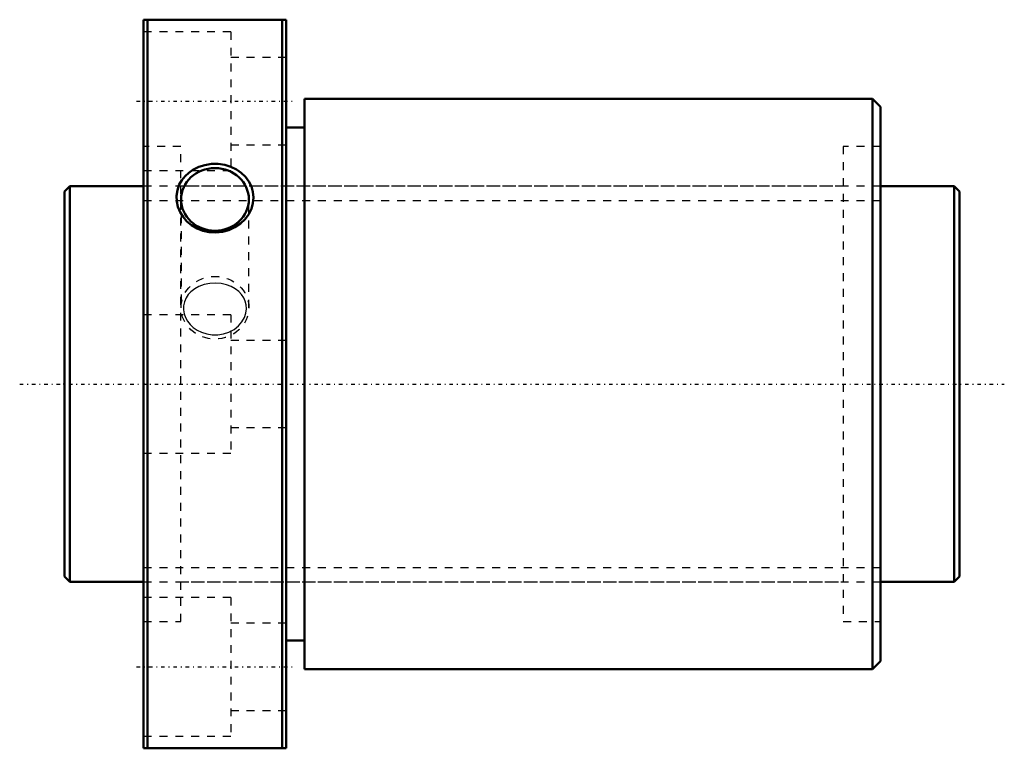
# Model space of a CAD drawing. Header units: millimetres. Extents: x -6 to 119, y -46 to 46.
import ezdxf

# ---------------------------------------------------------------- set-up
doc = ezdxf.new("R2010")
doc.units = ezdxf.units.MM
doc.linetypes.add('Center', pattern=[1.5, 0.45, -0.5, 0.05, -0.5])
doc.linetypes.add('Dashed', pattern=[2, 1, -1])
for name, color, linetype, lineweight in [('2d ConnectionPoints', 7, 'Continuous', 50), ('AM_0', 7, 'Continuous', 50), ('AM_5', 3, 'Continuous', 25), ('AM_7', 7, 'Center', 25), ('AM_9', 6, 'Dashed', 25)]:
    doc.layers.add(name, color=color, linetype=linetype, lineweight=lineweight)

# ---------------------------------------------------------------- blocks, each defined once
blk = doc.blocks.new('1_DK_5010_4RR0Nut_0_in_DK5010_4RRG1_113LC0_000_4')
at = {"layer": 'AM_0'}
for p, q in [((10, 46), (28, 46)), ((10, -46), (10, 46)), ((10.5, 46), (10.5, -46)), ((27.5, -46), (27.5, 46)), ((28, -46), (28, 46)), ((30.3, 36), (30.3, -36)), ((102, 36), (30.3, 36)), ((103, 35), (102, 36)), ((102, 36), (102, -36)), ((103, 35), (103, -35)), ((30.3, 32.4), (28, 32.4)), ((28, -32.4), (30.3, -32.4)), ((30.3, -36), (102, -36)), ((102, -36), (103, -35)), ((28, -46), (10, -46))]:
    blk.add_line(p, q, dxfattribs=at)
blk.add_lwpolyline([(15.25, 26.26), (14.83, 25.74), (14.5, 25.17), (14.26, 24.48), (14.14, 23.77), (14.17, 23.06), (14.32, 22.37), (14.59, 21.7), (14.97, 21.09), (15.47, 20.53), (16.05, 20.05), (16.74, 19.65), (17.48, 19.36), (18.29, 19.19), (19.12, 19.14), (19.96, 19.23), (20.77, 19.44), (21.53, 19.79), (22.22, 20.25), (22.8, 20.81), (23.27, 21.45), (23.6, 22.13), (23.8, 22.85), (23.86, 23.56), (23.79, 24.26), (23.6, 24.93), (23.29, 25.56), (22.86, 26.14), (22.33, 26.65), (21.7, 27.08), (21.01, 27.42), (20.23, 27.66), (19.42, 27.78), (18.57, 27.78), (17.74, 27.65), (16.95, 27.4), (16.21, 27.03), (15.7, 26.68), (15.25, 26.26)], dxfattribs=at)
blk.add_ellipse((19, 23.31), major_axis=(-4.28, 0), ratio=0.92388, dxfattribs=at)
at = {"layer": 'AM_7'}
for p, q in [((9.1, 35.71), (28.9, 35.71)), ((9.1, -35.71), (28.9, -35.71))]:
    blk.add_line(p, q, dxfattribs=at)
at = {"layer": 'AM_9'}
for p, q in [((21, 44.46), (10, 44.46)), ((21, 44.46), (21, 26.96)), ((28, 41.21), (21, 41.21)), ((14.7, 30), (10, 30)), ((14.7, -30), (14.7, 30)), ((21, 30.21), (28, 30.21)), ((98.3, 30), (98.3, -30)), ((103, 30), (98.3, 30)), ((10, 26.96), (21, 26.96)), ((98.3, 25), (14.7, 25)), ((14.72, 23.31), (14.72, 9.63)), ((23.28, 9.63), (23.28, 23.31)), ((21, 8.75), (10, 8.75)), ((21, 8.75), (21, -8.75)), ((28, 5.5), (21, 5.5)), ((21, -5.5), (28, -5.5)), ((10, -8.75), (21, -8.75)), ((14.7, -25), (98.3, -25)), ((21, -26.96), (10, -26.96)), ((21, -26.96), (21, -44.46)), ((10, -30), (14.7, -30)), ((28, -30.21), (21, -30.21)), ((98.3, -30), (103, -30)), ((21, -41.21), (28, -41.21)), ((10, -44.46), (21, -44.46))]:
    blk.add_line(p, q, dxfattribs=at)
blk.add_lwpolyline([(15.96, 11.64), (15.63, 11.28), (15.37, 10.89), (15.15, 10.38), (15.03, 9.85), (15.03, 9.35), (15.11, 8.85), (15.28, 8.38), (15.53, 7.94), (15.86, 7.52), (16.26, 7.15), (16.76, 6.8), (17.31, 6.53), (17.96, 6.32), (18.63, 6.21), (19.36, 6.21), (20.07, 6.32), (20.77, 6.56), (21.41, 6.9), (21.96, 7.34), (22.41, 7.86), (22.72, 8.39), (22.91, 8.96), (22.98, 9.47), (22.95, 9.99), (22.83, 10.45), (22.63, 10.89), (22.35, 11.31), (22, 11.67), (21.55, 12.02), (21.05, 12.3), (20.44, 12.54), (19.8, 12.68), (19.08, 12.75), (18.37, 12.71), (17.65, 12.56), (16.97, 12.31), (16.44, 12.01), (15.96, 11.64)], dxfattribs=at)
blk.add_ellipse((19, 9.63), major_axis=(-4.28, 0), ratio=0.92388, dxfattribs=at)
blk = doc.blocks.new('2_DK_5010_4RR011300_Shaft_0_in_DK5010_4RRG1_113LC0_000_4')
at = {"layer": 'AM_0'}
for p, q in [((0.7, 25), (0, 24.3)), ((0.7, 25), (0.7, -25)), ((10, 25), (0.7, 25)), ((112.3, 25), (103, 25)), ((112.3, 25), (112.3, -25)), ((113, 24.3), (112.3, 25)), ((0, 24.3), (0, -24.3)), ((113, 24.3), (113, -24.3)), ((0, -24.3), (0.7, -25)), ((112.3, -25), (113, -24.3)), ((0.7, -25), (10, -25)), ((103, -25), (112.3, -25))]:
    blk.add_line(p, q, dxfattribs=at)
at = {"layer": 'AM_5', "linetype": 'Dashed'}
for p, q in [((10, 23.1595), (103, 23.1595)), ((10, -23.1595), (103, -23.1595))]:
    blk.add_line(p, q, dxfattribs=at)
at = {"layer": 'AM_7'}
blk.add_line((-5.65, 0), (118.65, 0), dxfattribs=at)
at = {"layer": 'AM_9'}
for p, q in [((103, 25), (10, 25)), ((10, -25), (103, -25))]:
    blk.add_line(p, q, dxfattribs=at)

msp = doc.modelspace()

# ---------------------------------------------------------------- linework, layer by layer
at = {"layer": '2d ConnectionPoints'}
for p in [(0, 0), (10, 0)]:
    msp.add_point(p, dxfattribs=at)

# ---------------------------------------------------------------- block references
for name in ['1_DK_5010_4RR0Nut_0_in_DK5010_4RRG1_113LC0_000_4', '2_DK_5010_4RR011300_Shaft_0_in_DK5010_4RRG1_113LC0_000_4']:
    msp.add_blockref(name, (0, 0))

doc.saveas('drawing.dxf')
